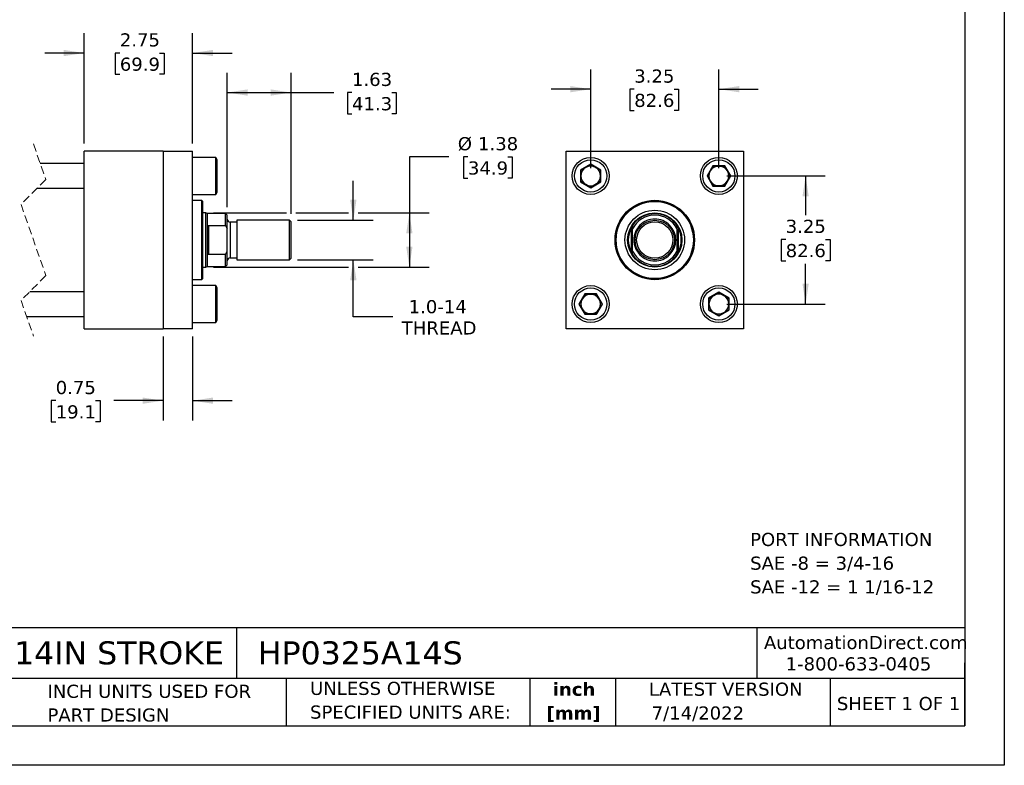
# Model space of a CAD drawing. Header units: inches. Extents: x 0 to 44, y 0 to 34.
# Tile 2 of 3: x 19 to 44, y 0 to 18.9. Entities that reach past the tile are written whole.
import ezdxf

# ---------------------------------------------------------------- set-up
doc = ezdxf.new("R2010")
doc.units = ezdxf.units.IN
doc.header["$LTSCALE"] = 4
doc.header["$MEASUREMENT"] = 0
doc.linetypes.add('SLD-Dashed', pattern=[0.075, 0.05, -0.025])
doc.linetypes.add('SLD-Solid', pattern=[0])
doc.layers.add('DIMENSIONS', color=140, linetype='SLD-Solid', lineweight=25)
doc.layers.add('TEXT', color=140, linetype='SLD-Solid', lineweight=25)
doc.styles.add('SLDTEXTSTYLE0', font='VERDANA.TTF')
doc.styles.add('SLDTEXTSTYLE1', font='VERDANAB.TTF')
doc.dimstyles.new('SLDDIMSTYLE0', dxfattribs={"dimtxt": 0.339844, "dimasz": 0.52, "dimexe": 0, "dimexo": 0.0625, "dimgap": 0.084961, "dimtad": 0, "dimtih": 1, "dimtoh": 1, "dimrnd": 1e-09, "dimzin": 12, "dimdsep": 46, "dimtxsty": 'SLDTEXTSTYLE0', "dimsah": 1, "dimcen": 0.09, "dimadec": 0, "dimazin": 3, "dimtfac": 1, "dimtofl": 0, "dimtmove": 0, "dimatfit": 3, "dimfxl": 0, "dimfrac": 2, "dimtolj": 1, "dimtzin": 12, "dimarcsym": 0})
doc.dimstyles.new('SLDDIMSTYLE1', dxfattribs={"dimtxt": 0.339844, "dimasz": 0.52, "dimexe": 0, "dimexo": 0.0625, "dimgap": 0.084961, "dimtad": 0, "dimtih": 1, "dimtoh": 1, "dimrnd": 1e-09, "dimzin": 12, "dimdsep": 46, "dimtxsty": 'SLDTEXTSTYLE0', "dimsah": 1, "dimcen": 0.09, "dimadec": 0, "dimazin": 3, "dimtfac": 1, "dimtmove": 0, "dimatfit": 0, "dimfxl": 0, "dimfrac": 2, "dimtolj": 1, "dimtzin": 12, "dimarcsym": 0})
doc.dimstyles.new('SLDDIMSTYLE2', dxfattribs={"dimtxt": 0.339844, "dimasz": 0.52, "dimexe": 0, "dimexo": 0.0625, "dimgap": 0.084961, "dimtad": 0, "dimtih": 1, "dimtoh": 1, "dimrnd": 1e-09, "dimdsep": 46, "dimtxsty": 'SLDTEXTSTYLE0', "dimsah": 1, "dimcen": 0.09, "dimadec": 0, "dimazin": 2, "dimtfac": 1, "dimtmove": 0, "dimatfit": 0, "dimfxl": 0, "dimfrac": 2, "dimtolj": 1, "dimtzin": 12, "dimarcsym": 0})

# ---------------------------------------------------------------- blocks, each defined once
blk = doc.blocks.new('SW_NOTE_0')
at = {"layer": 'TEXT', "color": 0, "char_height": 0.33333, "attachment_point": 1, "style": 'SLDTEXTSTYLE0'}
for s, insert in [('PORT INFORMATION', (0, 0.423)), ('SAE -8 = 3/4-16', (0, -0.179)), ('SAE -12 = 1 1/16-12', (0, -0.78))]:
    blk.add_mtext(s, dxfattribs=dict(at, insert=insert))
blk = doc.blocks.new('SW_NOTE_0_1')
at = {"layer": 'TEXT', "color": 0, "char_height": 0.3333, "attachment_point": 2, "style": 'SLDTEXTSTYLE1'}
for s, insert in [('inch', (0.5, 0.423)), ('[mm]', (0.489, -0.179))]:
    blk.add_mtext(s, dxfattribs=dict(at, insert=insert))
blk = doc.blocks.new('SW_NOTE_0_2')
at = {"layer": 'TEXT', "color": 0, "char_height": 0.33333, "attachment_point": 1, "style": 'SLDTEXTSTYLE0'}
for s, insert in [('UNLESS OTHERWISE ', (0, 0.423)), ('SPECIFIED UNITS ARE:', (0, -0.179))]:
    blk.add_mtext(s, dxfattribs=dict(at, insert=insert))
blk = doc.blocks.new('SW_NOTE_0_6')
at = {"layer": 'TEXT', "color": 0, "char_height": 0.33333, "attachment_point": 1, "style": 'SLDTEXTSTYLE0'}
for s, insert in [('INCH UNITS USED FOR ', (0, 0.423)), ('PART DESIGN', (0, -0.179))]:
    blk.add_mtext(s, dxfattribs=dict(at, insert=insert))
blk = doc.blocks.new('_D_1')
at = {"layer": 'DIMENSIONS'}
for p, q in [((20.668, 15.774), (20.668, 18.566)), ((23.418, 15.774), (23.418, 18.566)), ((20.668, 18.066), (19.668, 18.066)), ((21.572, 18.066), (21.458, 18.066)), ((21.458, 18.066), (21.458, 17.526)), ((22.582, 18.066), (22.696, 18.066)), ((22.696, 18.066), (22.696, 17.526)), ((23.418, 18.066), (24.418, 18.066)), ((21.458, 17.526), (21.572, 17.526)), ((22.696, 17.526), (22.582, 17.526))]:
    blk.add_line(p, q, dxfattribs=at)
for points in [[(20.668, 18.066), (20.148, 18.146), (20.148, 17.986)], [(23.418, 18.066), (23.938, 17.986), (23.938, 18.146)]]:
    blk.add_solid(points, dxfattribs=at)
at = {"layer": 'DIMENSIONS', "char_height": 0.3333, "attachment_point": 1, "style": 'SLDTEXTSTYLE0'}
for s, insert in [('2.75', (21.572, 18.566)), ('69.9', (21.572, 17.95))]:
    blk.add_mtext(s, dxfattribs=dict(at, insert=insert))
blk = doc.blocks.new('_D_2')
at = {"layer": 'DIMENSIONS'}
for p, q in [((22.668, 10.874), (22.668, 8.749)), ((23.418, 10.874), (23.418, 8.749)), ((19.946, 9.249), (19.832, 9.249)), ((19.832, 9.249), (19.832, 8.709)), ((20.956, 9.249), (21.07, 9.249)), ((21.07, 9.249), (21.07, 8.709)), ((22.668, 9.249), (21.416, 9.249)), ((23.418, 9.249), (24.418, 9.249)), ((19.832, 8.709), (19.946, 8.709)), ((21.07, 8.709), (20.956, 8.709))]:
    blk.add_line(p, q, dxfattribs=at)
for points in [[(22.668, 9.249), (22.148, 9.329), (22.148, 9.169)], [(23.418, 9.249), (23.938, 9.169), (23.938, 9.329)]]:
    blk.add_solid(points, dxfattribs=at)
at = {"layer": 'DIMENSIONS', "char_height": 0.3333, "attachment_point": 1, "style": 'SLDTEXTSTYLE0'}
for s, insert in [('0.75', (19.946, 9.749)), ('19.1', (19.946, 9.132))]:
    blk.add_mtext(s, dxfattribs=dict(at, insert=insert))
blk = doc.blocks.new('_D_3')
at = {"layer": 'DIMENSIONS'}
for p, q in [((24.293, 14.155), (24.293, 17.564)), ((25.918, 13.984), (25.918, 17.564)), ((24.293, 17.064), (25.918, 17.064)), ((25.918, 17.064), (26.999, 17.064)), ((27.459, 17.064), (27.345, 17.064)), ((27.345, 17.064), (27.345, 16.524)), ((28.469, 17.064), (28.583, 17.064)), ((28.583, 17.064), (28.583, 16.524)), ((27.345, 16.524), (27.459, 16.524)), ((28.583, 16.524), (28.469, 16.524))]:
    blk.add_line(p, q, dxfattribs=at)
for points in [[(24.293, 17.064), (24.813, 16.984), (24.813, 17.144)], [(25.918, 17.064), (25.398, 17.144), (25.398, 16.984)]]:
    blk.add_solid(points, dxfattribs=at)
at = {"layer": 'DIMENSIONS', "char_height": 0.3333, "attachment_point": 1, "style": 'SLDTEXTSTYLE0'}
for s, insert in [('1.63', (27.459, 17.564)), ('41.3', (27.459, 16.947))]:
    blk.add_mtext(s, dxfattribs=dict(at, insert=insert))
blk = doc.blocks.new('_D_4')
at = {"layer": 'DIMENSIONS'}
for p, q in [((27.493, 13.824), (27.493, 14.824)), ((26.078, 13.824), (27.993, 13.824)), ((26.078, 12.824), (27.993, 12.824)), ((27.493, 11.377), (27.493, 12.824)), ((28.493, 11.377), (27.493, 11.377))]:
    blk.add_line(p, q, dxfattribs=at)
for points in [[(27.493, 13.824), (27.573, 14.344), (27.413, 14.344)], [(27.493, 12.824), (27.413, 12.304), (27.573, 12.304)]]:
    blk.add_solid(points, dxfattribs=at)
at = {"layer": 'DIMENSIONS', "char_height": 0.3333, "attachment_point": 1, "style": 'SLDTEXTSTYLE0'}
for s, insert in [('1.0-14', (28.896, 11.8)), ('THREAD', (28.721, 11.26))]:
    blk.add_mtext(s, dxfattribs=dict(at, insert=insert))
blk = doc.blocks.new('_D_5')
at = {"layer": 'DIMENSIONS'}
for p, q in [((29.914, 15.434), (28.914, 15.434)), ((28.914, 15.434), (28.914, 14.011)), ((30.399, 15.434), (30.285, 15.434)), ((30.285, 15.434), (30.285, 14.893)), ((31.409, 15.434), (31.523, 15.434)), ((31.523, 15.434), (31.523, 14.893)), ((30.285, 14.893), (30.399, 14.893)), ((31.523, 14.893), (31.409, 14.893)), ((23.949, 14.011), (25.798, 14.011)), ((26.038, 14.011), (27.373, 14.011)), ((27.613, 14.011), (29.414, 14.011)), ((28.914, 14.011), (28.914, 12.636)), ((23.949, 12.636), (27.373, 12.636)), ((27.613, 12.636), (29.414, 12.636))]:
    blk.add_line(p, q, dxfattribs=at)
for points in [[(28.914, 14.011), (28.834, 13.491), (28.994, 13.491)], [(28.914, 12.636), (28.994, 13.156), (28.834, 13.156)]]:
    blk.add_solid(points, dxfattribs=at)
at = {"layer": 'DIMENSIONS', "char_height": 0.3333, "attachment_point": 1, "style": 'SLDTEXTSTYLE0'}
for s, insert in [('%%c', (30.142, 15.933)), ('1.38', (30.655, 15.933)), ('34.9', (30.399, 15.317))]:
    blk.add_mtext(s, dxfattribs=dict(at, insert=insert))
blk = doc.blocks.new('_D_6')
at = {"layer": 'DIMENSIONS'}
for p, q in [((33.512, 15.149), (33.512, 17.649)), ((36.762, 15.149), (36.762, 17.649)), ((33.512, 17.149), (32.512, 17.149)), ((34.616, 17.149), (34.501, 17.149)), ((34.501, 17.149), (34.501, 16.609)), ((35.625, 17.149), (35.74, 17.149)), ((35.74, 17.149), (35.74, 16.609)), ((36.762, 17.149), (37.762, 17.149)), ((34.501, 16.609), (34.616, 16.609)), ((35.74, 16.609), (35.625, 16.609))]:
    blk.add_line(p, q, dxfattribs=at)
for points in [[(33.512, 17.149), (32.992, 17.229), (32.992, 17.069)], [(36.762, 17.149), (37.282, 17.069), (37.282, 17.229)]]:
    blk.add_solid(points, dxfattribs=at)
at = {"layer": 'DIMENSIONS', "char_height": 0.3333, "attachment_point": 1, "style": 'SLDTEXTSTYLE0'}
for s, insert in [('3.25', (34.616, 17.648)), ('82.6', (34.616, 17.032))]:
    blk.add_mtext(s, dxfattribs=dict(at, insert=insert))
blk = doc.blocks.new('_D_7')
at = {"layer": 'DIMENSIONS'}
for p, q in [((36.962, 14.949), (39.462, 14.949)), ((38.962, 14.949), (38.962, 13.955)), ((38.457, 13.339), (38.343, 13.339)), ((38.343, 13.339), (38.343, 12.799)), ((39.467, 13.339), (39.581, 13.339)), ((39.581, 13.339), (39.581, 12.799)), ((38.343, 12.799), (38.457, 12.799)), ((39.581, 12.799), (39.467, 12.799)), ((38.962, 11.699), (38.962, 12.723)), ((36.962, 11.699), (39.462, 11.699))]:
    blk.add_line(p, q, dxfattribs=at)
for points in [[(38.962, 14.949), (38.882, 14.429), (39.042, 14.429)], [(38.962, 11.699), (39.042, 12.219), (38.882, 12.219)]]:
    blk.add_solid(points, dxfattribs=at)
at = {"layer": 'DIMENSIONS', "char_height": 0.3333, "attachment_point": 1, "style": 'SLDTEXTSTYLE0'}
for s, insert in [('3.25', (38.457, 13.838)), ('82.6', (38.457, 13.222))]:
    blk.add_mtext(s, dxfattribs=dict(at, insert=insert))

msp = doc.modelspace()

# ---------------------------------------------------------------- linework, layer by layer
at = {"color": 7, "linetype": 'SLD-Solid'}
for p, q in [((44, 34), (44, 0)), ((44, 0), (0, 0))]:
    msp.add_line(p, q, dxfattribs=at)
at = {"color": 7, "linetype": 'SLD-Dashed', "lineweight": 18}
for p, q in [((19.381, 15.761), (19.696, 14.858)), ((19.696, 14.858), (19.066, 14.228)), ((19.066, 14.228), (19.696, 12.42)), ((19.696, 12.42), (19.066, 11.79)), ((19.066, 11.79), (19.381, 10.886))]:
    msp.add_line(p, q, dxfattribs=at)
for p, q in [((20.668, 11.074), (20.668, 15.574)), ((22.668, 15.574), (20.668, 15.574)), ((22.668, 15.574), (22.668, 11.074)), ((22.668, 15.574), (23.418, 15.574)), ((23.418, 11.074), (23.418, 15.574)), ((32.887, 11.074), (32.887, 15.574)), ((32.887, 15.574), (37.387, 15.574)), ((37.387, 15.574), (37.387, 11.074)), ((20.668, 15.261), (19.555, 15.261)), ((24.008, 15.418), (23.418, 15.418)), ((24.043, 15.358), (24.008, 15.418)), ((24.008, 14.48), (24.008, 15.418)), ((24.043, 14.54), (24.043, 15.358)), ((33.512, 15.249), (33.252, 15.099)), ((33.262, 15.093), (33.512, 15.238)), ((33.772, 15.099), (33.512, 15.249)), ((33.512, 15.238), (33.512, 15.249)), ((33.512, 15.238), (33.762, 15.093)), ((33.262, 15.093), (33.252, 15.099)), ((33.252, 15.099), (33.252, 14.799)), ((33.262, 14.805), (33.262, 15.093)), ((33.762, 15.093), (33.772, 15.099)), ((33.762, 15.093), (33.762, 14.805)), ((33.772, 14.799), (33.772, 15.099)), ((36.612, 15.209), (36.462, 14.949)), ((36.474, 14.949), (36.618, 15.199)), ((36.912, 15.209), (36.612, 15.209)), ((36.618, 15.199), (36.612, 15.209)), ((36.618, 15.199), (36.907, 15.199)), ((36.907, 15.199), (36.912, 15.209)), ((36.907, 15.199), (37.051, 14.949)), ((37.062, 14.949), (36.912, 15.209)), ((33.262, 14.805), (33.252, 14.799)), ((33.252, 14.799), (33.512, 14.649)), ((33.512, 14.66), (33.262, 14.805)), ((33.762, 14.805), (33.512, 14.66)), ((33.512, 14.649), (33.772, 14.799)), ((33.772, 14.799), (33.762, 14.805)), ((36.462, 14.949), (36.612, 14.689)), ((36.474, 14.949), (36.462, 14.949)), ((36.618, 14.699), (36.474, 14.949)), ((37.051, 14.949), (36.907, 14.699)), ((36.912, 14.689), (37.062, 14.949)), ((37.051, 14.949), (37.062, 14.949)), ((19.475, 14.636), (20.668, 14.636)), ((24.008, 14.48), (24.043, 14.54)), ((33.512, 14.66), (33.512, 14.649)), ((36.612, 14.689), (36.618, 14.699)), ((36.612, 14.689), (36.912, 14.689)), ((36.907, 14.699), (36.618, 14.699)), ((36.907, 14.699), (36.912, 14.689)), ((23.418, 14.48), (24.008, 14.48)), ((23.655, 14.323), (23.418, 14.323)), ((23.675, 14.303), (23.655, 14.323)), ((23.655, 12.324), (23.655, 14.323)), ((23.675, 12.344), (23.675, 14.303)), ((23.749, 14.011), (23.675, 14.011)), ((23.793, 13.995), (23.749, 14.011)), ((23.749, 13.324), (23.749, 14.011)), ((24.253, 13.995), (23.793, 13.995)), ((23.793, 13.638), (23.793, 13.995)), ((24.293, 13.955), (24.253, 13.995)), ((24.253, 13.691), (24.253, 13.995)), ((24.293, 13.611), (24.293, 13.955)), ((24.543, 13.775), (24.373, 13.775)), ((24.373, 13.775), (24.373, 13.324)), ((25.878, 13.824), (24.543, 13.824)), ((24.543, 13.824), (24.543, 13.324)), ((25.918, 13.784), (25.878, 13.824)), ((25.878, 13.324), (25.878, 13.824)), ((25.918, 13.324), (25.918, 13.784)), ((23.793, 13.01), (23.793, 13.638)), ((23.824, 13.691), (23.824, 12.957)), ((23.824, 13.691), (24.253, 13.691)), ((24.253, 13.691), (24.293, 13.611)), ((24.293, 13.037), (24.293, 13.611)), ((34.543, 13.01), (34.543, 13.638)), ((34.575, 13.037), (34.575, 13.611)), ((35.7, 13.611), (35.7, 13.037)), ((35.731, 13.638), (35.731, 13.01)), ((23.749, 12.636), (23.749, 13.324)), ((24.373, 13.324), (24.373, 12.872)), ((24.543, 13.324), (24.543, 12.824)), ((25.878, 12.824), (25.878, 13.324)), ((25.918, 12.864), (25.918, 13.324)), ((23.793, 12.652), (23.793, 13.01)), ((24.253, 12.957), (24.293, 13.037)), ((24.293, 12.692), (24.293, 13.037)), ((24.253, 12.957), (23.824, 12.957)), ((24.253, 12.652), (24.253, 12.957)), ((24.373, 12.872), (24.543, 12.872)), ((24.543, 12.824), (25.878, 12.824)), ((25.878, 12.824), (25.918, 12.864)), ((23.675, 12.636), (23.749, 12.636)), ((23.749, 12.636), (23.793, 12.652)), ((23.793, 12.652), (24.253, 12.652)), ((24.253, 12.652), (24.293, 12.692)), ((23.418, 12.324), (23.655, 12.324)), ((23.655, 12.324), (23.675, 12.344)), ((20.668, 12.011), (19.287, 12.011)), ((24.008, 12.168), (23.418, 12.168)), ((24.043, 12.108), (24.008, 12.168)), ((24.008, 11.23), (24.008, 12.168)), ((24.043, 11.699), (24.043, 12.108)), ((36.762, 11.999), (36.502, 11.849)), ((36.512, 11.843), (36.762, 11.988)), ((36.762, 11.988), (36.762, 11.999)), ((37.022, 11.849), (36.762, 11.999)), ((36.762, 11.988), (37.012, 11.843)), ((33.362, 11.959), (33.212, 11.699)), ((33.224, 11.699), (33.368, 11.949)), ((33.368, 11.949), (33.362, 11.959)), ((33.662, 11.959), (33.362, 11.959)), ((33.368, 11.949), (33.657, 11.949)), ((33.662, 11.959), (33.657, 11.949)), ((33.657, 11.949), (33.801, 11.699)), ((33.812, 11.699), (33.662, 11.959)), ((36.502, 11.849), (36.502, 11.549)), ((36.502, 11.849), (36.512, 11.843)), ((36.512, 11.555), (36.512, 11.843)), ((37.012, 11.843), (37.022, 11.849)), ((37.012, 11.843), (37.012, 11.555)), ((37.022, 11.549), (37.022, 11.849)), ((24.043, 11.29), (24.043, 11.699)), ((33.224, 11.699), (33.212, 11.699)), ((33.212, 11.699), (33.362, 11.439)), ((33.368, 11.449), (33.224, 11.699)), ((33.801, 11.699), (33.657, 11.449)), ((33.662, 11.439), (33.812, 11.699)), ((33.801, 11.699), (33.812, 11.699)), ((36.512, 11.555), (36.502, 11.549)), ((36.502, 11.549), (36.762, 11.399)), ((36.762, 11.41), (36.512, 11.555)), ((37.012, 11.555), (36.762, 11.41)), ((36.762, 11.399), (37.022, 11.549)), ((37.012, 11.555), (37.022, 11.549)), ((19.207, 11.386), (20.668, 11.386)), ((24.008, 11.23), (24.043, 11.29)), ((33.368, 11.449), (33.362, 11.439)), ((33.362, 11.439), (33.662, 11.439)), ((33.657, 11.449), (33.368, 11.449)), ((33.657, 11.449), (33.662, 11.439)), ((36.762, 11.41), (36.762, 11.399)), ((20.668, 11.074), (22.668, 11.074)), ((23.418, 11.074), (22.668, 11.074)), ((23.418, 11.23), (24.008, 11.23)), ((37.387, 11.074), (32.887, 11.074))]:
    msp.add_line(p, q)
for centre, radius in [((33.512, 14.949), 0.469), ((33.512, 14.949), 0.409), ((36.762, 14.949), 0.469), ((36.762, 14.949), 0.409), ((35.137, 13.324), 1.008), ((35.137, 13.324), 1), ((35.137, 13.324), 0.979), ((35.137, 13.324), 0.755), ((35.137, 13.324), 0.688), ((35.137, 13.324), 0.688), ((35.137, 13.324), 0.5), ((35.137, 13.324), 0.46), ((33.512, 11.699), 0.469), ((33.512, 11.699), 0.409), ((36.762, 11.699), 0.469), ((36.762, 11.699), 0.409)]:
    msp.add_circle(centre, radius)
for centre, radius, start, end in [((33.512, 14.949), 0.25, 120, 180), ((33.512, 14.949), 0.25, 60, 120), ((33.512, 14.949), 0.25, 0, 60), ((36.762, 14.949), 0.25, 150, 210), ((36.762, 14.949), 0.25, 90, 150), ((36.762, 14.949), 0.25, 30, 90), ((36.762, 14.949), 0.25, 330, 30), ((33.512, 14.949), 0.25, 180, 240), ((33.512, 14.949), 0.25, 240, 300), ((33.512, 14.949), 0.25, 300, 0), ((36.762, 14.949), 0.25, 210, 270), ((36.762, 14.949), 0.25, 270, 330), ((35.137, 13.324), 0.671, 33.1044, 146.8956), ((24.373, 13.855), 0.08, 180.0004, 269.9995), ((35.137, 13.324), 0.632, 27.0341, 152.9659), ((35.137, 13.324), 0.671, 152.155, 207.845), ((35.137, 13.324), 0.672, 332.155, 27.845), ((35.137, 13.324), 0.632, 207.0341, 332.9659), ((24.373, 12.792), 0.08, 90.0005, 179.9996), ((35.137, 13.324), 0.672, 213.1044, 326.8956), ((33.512, 11.699), 0.25, 150, 210), ((33.512, 11.699), 0.25, 90, 150), ((33.512, 11.699), 0.25, 30, 90), ((33.512, 11.699), 0.25, 330, 30), ((36.762, 11.699), 0.25, 120, 180), ((36.762, 11.699), 0.25, 60, 120), ((36.762, 11.699), 0.25, 360, 60), ((33.512, 11.699), 0.25, 210, 270), ((33.512, 11.699), 0.25, 270, 330), ((36.762, 11.699), 0.25, 180, 240), ((36.762, 11.699), 0.25, 300, 360), ((36.762, 11.699), 0.25, 240, 300)]:
    msp.add_arc(centre, radius, start, end)
for points, knots in [([(35.669, 13.324), (35.669, 13.465), (35.613, 13.6), (35.413, 13.799), (35.278, 13.855), (34.996, 13.855), (34.861, 13.799), (34.662, 13.6), (34.606, 13.465), (34.606, 13.324)], [0, 0, 0, 0, 0.25, 0.25, 0.5, 0.5, 0.75, 0.75, 1, 1, 1, 1]), ([(23.793, 13.638), (23.794, 13.647), (23.795, 13.66), (23.801, 13.675), (23.807, 13.683), (23.814, 13.688), (23.82, 13.69), (23.823, 13.691), (23.824, 13.691)], [0, 0, 0, 0, 0.408028, 0.572057, 0.740909, 0.848433, 0.943703, 1, 1, 1, 1]), ([(34.543, 13.638), (34.546, 13.643), (34.549, 13.649), (34.555, 13.659), (34.559, 13.665), (34.565, 13.675), (34.568, 13.68), (34.571, 13.686), (34.573, 13.687), (34.574, 13.69), (34.575, 13.691), (34.575, 13.691)], [0, 0, 0, 0, 0.25, 0.25, 0.5, 0.5, 0.75, 0.75, 0.875, 0.875, 1, 1, 1, 1]), ([(35.7, 13.691), (35.7, 13.691), (35.7, 13.69), (35.702, 13.687), (35.703, 13.686), (35.706, 13.682), (35.707, 13.679), (35.71, 13.675), (35.711, 13.672), (35.716, 13.665), (35.719, 13.659), (35.725, 13.649), (35.728, 13.643), (35.731, 13.638)], [0, 0, 0, 0, 0.125, 0.125, 0.25, 0.25, 0.375, 0.375, 0.5, 0.5, 0.75, 0.75, 1, 1, 1, 1]), ([(34.606, 13.324), (34.606, 13.183), (34.662, 13.048), (34.861, 12.848), (34.996, 12.792), (35.278, 12.792), (35.413, 12.848), (35.613, 13.048), (35.669, 13.183), (35.669, 13.324)], [0, 0, 0, 0, 0.25, 0.25, 0.5, 0.5, 0.75, 0.75, 1, 1, 1, 1]), ([(23.824, 12.957), (23.822, 12.957), (23.818, 12.958), (23.812, 12.961), (23.804, 12.967), (23.796, 12.983), (23.793, 12.998), (23.793, 13.009), (23.793, 13.01)], [0, 0, 0, 0, 0.089229, 0.175504, 0.312828, 0.534783, 0.941722, 1, 1, 1, 1]), ([(34.575, 12.957), (34.575, 12.957), (34.574, 12.958), (34.573, 12.96), (34.571, 12.962), (34.569, 12.966), (34.567, 12.969), (34.565, 12.973), (34.563, 12.976), (34.559, 12.983), (34.555, 12.988), (34.549, 12.999), (34.546, 13.005), (34.543, 13.01)], [0, 0, 0, 0, 0.125, 0.125, 0.25, 0.25, 0.375, 0.375, 0.5, 0.5, 0.75, 0.75, 1, 1, 1, 1]), ([(35.731, 13.01), (35.728, 13.005), (35.725, 12.999), (35.719, 12.989), (35.716, 12.983), (35.71, 12.973), (35.707, 12.968), (35.703, 12.962), (35.702, 12.96), (35.7, 12.958), (35.7, 12.957), (35.7, 12.957)], [0, 0, 0, 0, 0.25, 0.25, 0.5, 0.5, 0.75, 0.75, 0.875, 0.875, 1, 1, 1, 1])]:
    msp.add_open_spline(points, degree=3, knots=knots)
for points in [[(34.575, 13.691), (34.575, 13.665), (34.575, 13.638), (34.575, 13.611)], [(35.7, 13.611), (35.7, 13.638), (35.7, 13.665), (35.7, 13.691)], [(34.575, 12.957), (34.575, 12.983), (34.575, 13.01), (34.575, 13.037)], [(35.7, 13.037), (35.7, 13.01), (35.7, 12.983), (35.7, 12.957)]]:
    msp.add_open_spline(points, degree=3)
at = {"layer": 'TEXT'}
for p, q in [((43, 33), (43, 1)), ((43, 3.484), (1, 3.484)), ((24.529, 3.484), (24.529, 2.2)), ((37.728, 3.484), (37.728, 2.2)), ((43, 1), (43, 2.6)), ((43, 2.2), (1, 2.2)), ((25.792, 2.2), (25.792, 1)), ((31.972, 2.2), (31.972, 1)), ((34.144, 2.2), (34.144, 1)), ((39.582, 2.2), (39.582, 1)), ((1, 1), (43, 1))]:
    msp.add_line(p, q, dxfattribs=at)

# ---------------------------------------------------------------- block references
for name, p in [('SW_NOTE_0', (37.555, 5.473)), ('SW_NOTE_0_6', (19.737, 1.622)), ('SW_NOTE_0_2', (26.395, 1.696)), ('SW_NOTE_0_1', (32.59, 1.673))]:
    msp.add_blockref(name, p, dxfattribs=at)

# ---------------------------------------------------------------- texts
at = {"layer": 'TEXT', "style": 'SLDTEXTSTYLE0'}
for s, insert, char_height, attachment_point in [('AutomationDirect.com', (37.905, 3.281), 0.33333, 1), ('HYDRAULIC CYLINDER: NFPA, 3.25IN BORE, 14IN STROKE', (1.254, 3.145), 0.58333, 1), ('HP0325A14S', (25.072, 3.145), 0.5833, 1), ('1-800-633-0405', (38.455, 2.74), 0.33333, 1), ('LATEST VERSION', (36.937, 2.098), 0.33333, 2), ('7/14/2022', (35.057, 1.494), 0.3333, 1), ('SHEET 1 OF 1', (39.755, 1.734), 0.33333, 1)]:
    msp.add_mtext(s, dxfattribs=dict(at, insert=insert, char_height=char_height, attachment_point=attachment_point))

# ---------------------------------------------------------------- dimensions: what is measured, and where the dimension line sits
at = {"layer": 'DIMENSIONS'}
for base, p1, p2, dimstyle, picture, middle in [((20.668, 18.066), (23.418, 15.574), (20.668, 15.574), 'SLDDIMSTYLE1', '_D_1', (22.077, 18.066)), ((25.918131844, 17.064239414), (24.293131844, 13.955392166), (25.918131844, 13.783892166), 'SLDDIMSTYLE0', '_D_3', (27.964045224, 17.064239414)), ((23.418, 9.249), (22.668, 11.074), (23.418, 11.074), 'SLDDIMSTYLE2', '_D_2', (20.451, 9.249))]:
    dim = msp.add_linear_dim(base=base, p1=p1, p2=p2, dimstyle=dimstyle, dxfattribs=at)
    dim.commit()
    dim.dimension.update_dxf_attribs({"geometry": picture, "text_midpoint": middle, "dimtype": 160})
for base, p1, p2, angle, dimstyle, picture, middle in [((36.762, 17.149), (33.512, 14.949), (36.762, 14.949), 0, 'SLDDIMSTYLE1', '_D_6', (35.121, 17.149)), ((38.962, 11.699), (36.762, 14.949), (36.762, 11.699), 90, 'SLDDIMSTYLE0', '_D_7', (38.962, 13.339))]:
    dim = msp.add_linear_dim(base=base, p1=p1, p2=p2, angle=angle, dimstyle=dimstyle, dxfattribs=at)
    dim.commit()
    dim.dimension.update_dxf_attribs({"geometry": picture, "text_midpoint": middle, "dimtype": 160})
for base, p1, p2, text, dimstyle, picture, middle in [((28.91384594, 12.636392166), (23.749172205, 14.011392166), (23.749172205, 12.636392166), '%%c<>', 'SLDDIMSTYLE0', '_D_5', (28.91384594, 15.433613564)), ((27.493, 12.824), (25.878, 13.824), (25.878, 12.824), '1.0-14\\PTHREAD', 'SLDDIMSTYLE1', '_D_4', (27.493, 11.377))]:
    dim = msp.add_linear_dim(base=base, p1=p1, p2=p2, angle=90, text=text, dimstyle=dimstyle, dxfattribs=at)
    dim.commit()
    dim.dimension.update_dxf_attribs({"geometry": picture, "text_midpoint": middle, "dimtype": 160})

doc.saveas('drawing.dxf')
